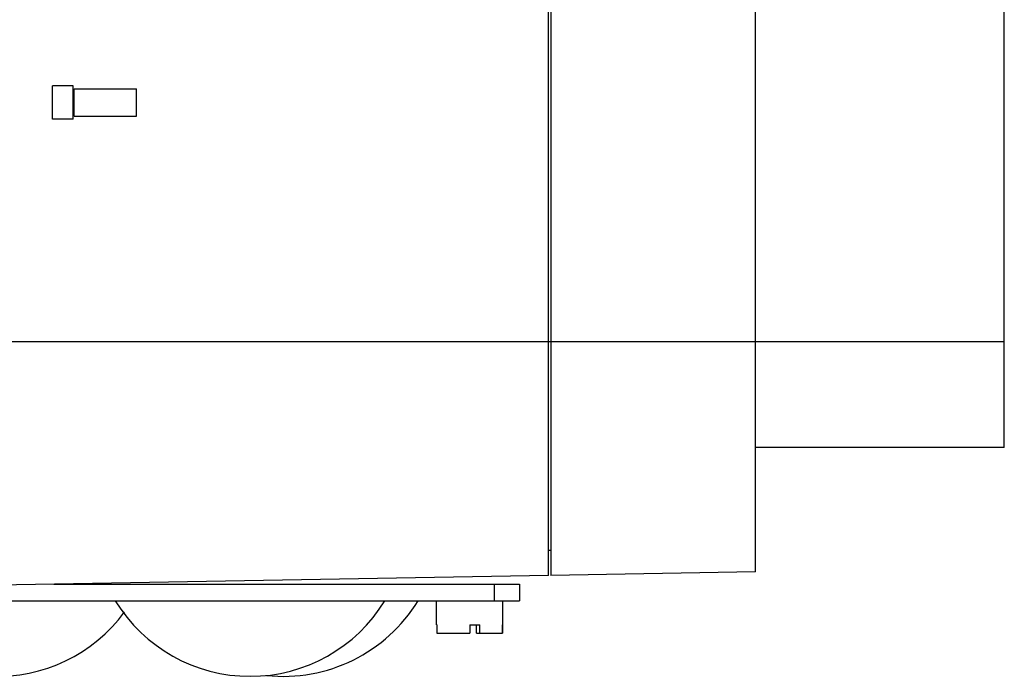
# Model space of a CAD drawing. Header units: millimetres. Extents: x 47 to 247, y 33 to 373.
# Tile 2 of 6: x 128 to 247, y 34 to 113. Entities that reach past the tile are written whole.
import ezdxf

# ---------------------------------------------------------------- set-up
doc = ezdxf.new("R2010")
doc.units = ezdxf.units.MM
doc.header["$LTSCALE"] = 26.395249
doc.layers.get('0').update_dxf_attribs({"linetype": 'CONTINUOUS'})

msp = doc.modelspace()

# ---------------------------------------------------------------- linework, layer by layer
at = {"color": 7}
for p, q in [((192.12, 45.73), (192.12, 360.19)), ((192.42, 360.17), (192.42, 45.75)), ((217.12, 46.18), (217.12, 359.74)), ((247.12, 61.18), (247.12, 344.74)), ((134.78, 104.78), (132.28, 104.78)), ((132.28, 100.78), (132.28, 104.78)), ((134.78, 100.78), (134.78, 104.78)), ((134.9, 104.43), (142.42, 104.43)), ((134.9, 101.13), (134.9, 104.43)), ((142.42, 101.13), (142.42, 104.43)), ((134.9, 101.13), (142.42, 101.13)), ((134.78, 100.78), (132.28, 100.78)), ((90.62, 73.96), (217.12, 73.96)), ((217.12, 73.96), (247.12, 73.96)), ((247.12, 61.18), (217.12, 61.18)), ((192.42, 48.74), (192.12, 48.73)), ((192.12, 45.73), (90.62, 43.96)), ((217.12, 46.18), (192.42, 45.75)), ((132.44, 44.69), (188.62, 44.69)), ((185.62, 42.69), (185.62, 44.69)), ((188.62, 44.69), (188.62, 42.69)), ((96.62, 42.69), (188.62, 42.69)), ((178.62, 39.79), (178.62, 42.69)), ((186.62, 39.79), (186.62, 42.69)), ((178.62, 39.79), (178.68, 39.79)), ((178.66, 39.79), (178.66, 38.79)), ((178.68, 38.79), (178.68, 39.79)), ((182.64, 39.79), (183.85, 39.79)), ((182.64, 39.79), (182.64, 38.79)), ((183.42, 38.79), (183.42, 39.79)), ((183.85, 38.79), (183.85, 39.79)), ((186.56, 39.79), (186.62, 39.79)), ((186.56, 39.79), (186.56, 38.79)), ((186.58, 38.79), (186.58, 39.79)), ((178.66, 38.79), (182.64, 38.79)), ((183.42, 38.79), (186.58, 38.79))]:
    msp.add_line(p, q, dxfattribs=at)
for centre, start, end in [((125.62, 52.65), 211.4756, 323.627), ((156.12, 52.65), 211.4756, 328.5244), ((160.12, 52.65), 263.9269, 328.5244)]:
    msp.add_arc(centre, 19.08, start, end, dxfattribs=at)

doc.saveas('drawing.dxf')
